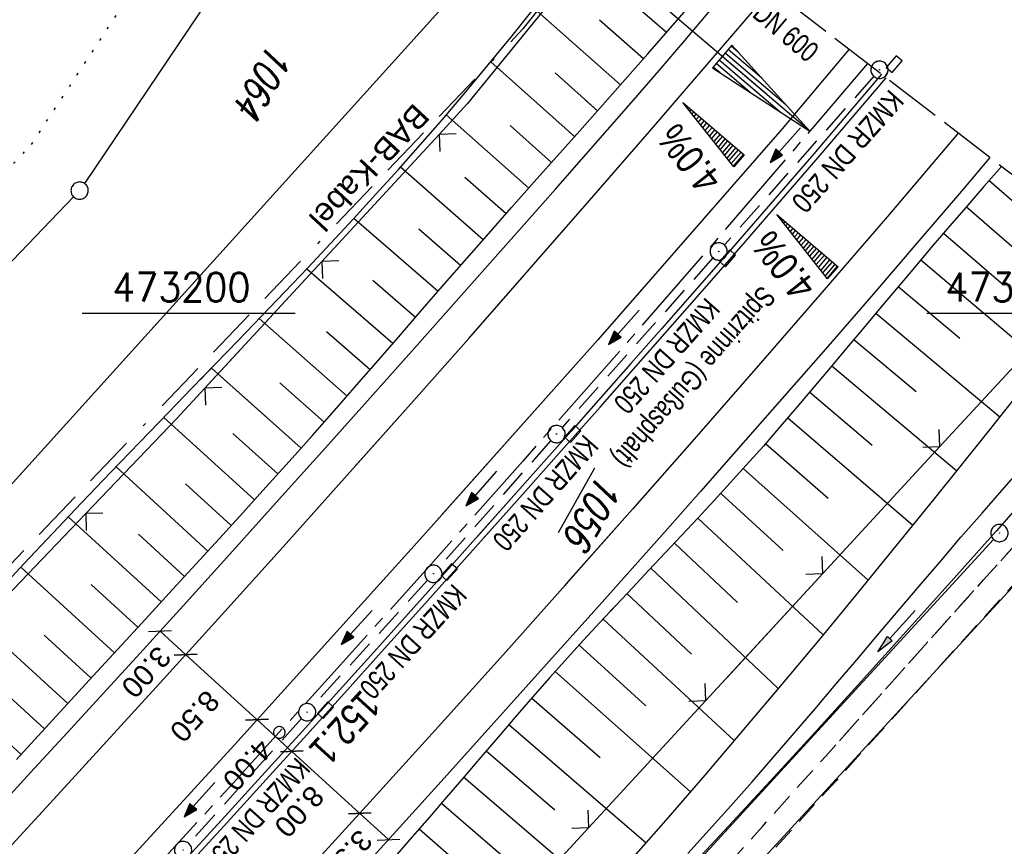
# Model space of a CAD drawing. Extents: x 510908 to 511586, y 472554 to 473315.
# Tile 32 of 34: x 511407 to 511492, y 473154 to 473226. Entities that reach past the tile are written whole.
import ezdxf
from ezdxf.enums import TextEntityAlignment as Align

# ---------------------------------------------------------------- set-up
doc = ezdxf.new("R2010")
doc.units = 0
doc.header["$LTSCALE"] = 10
doc.header["$MEASUREMENT"] = 0
for name, pattern in [('ACAD_ISO16W100', [73, 15, -6.5, 15, -6.5, 15, -7, 1, -7]), ('ACHSE', [5.5, 4, -0.5, 0.5, -0.5]), ('AUSGEZOGEN', [0]), ('LT00', [0]), ('LT11', [0.3, 0.2, -0.1]), ('LT14', [0.6, 0.5, -0.1]), ('PUNKTX2_STR', [0.6, 0.1, -0.5]), ('STRICHLINIE2', [0.375, 0.25, -0.125])]:
    doc.linetypes.add(name, pattern=pattern)
doc.layers.get('0').update_dxf_attribs({"linetype": 'LT00'})
for name, color, linetype in [('--WASSER_GRENZE', 180, 'PUNKTX2_STR'), ('-AX-020', 250, 'ACHSE'), ('-EL-020', 250, 'LT00'), ('-Halt-Pfeil', 4, 'LT00'), ('-Haltung', 182, 'STRICHLINIE2'), ('-Haltungsbeschriftung', 182, 'LT00'), ('-QUE-20O', 11, 'LT00'), ('-QUE-20W', 11, 'LT00'), ('-ST-20-1', 250, 'LT00'), ('BAB-KABEL', 220, 'ACAD_ISO16W100'), ('BAB-KABEL_TEXT', 221, 'Continuous'), ('BEMAßUNG', 255, 'Continuous'), ('DFK_AB_FLNR', 7, 'Continuous'), ('DFK_AB_L', 21, 'LT00'), ('DFK_AB_P', 7, 'LT00'), ('DFK_FLUR_NR', 250, 'LT00'), ('DFK_GZPKT', 250, 'LT00'), ('DFK_KATASTER', 250, 'LT00'), ('PFEIL', 140, 'AUSGEZOGEN'), ('RINNE_TEXT', 11, 'Continuous'), ('V92_AFBR_BAB', 250, 'LT00'), ('V92_BOESCH', 250, 'LT00'), ('V92_BOSCHUNG', 250, 'LT00'), ('V92_FELDWEG', 250, 'LT11'), ('V92_GRABEN', 250, 'LT00'), ('V92_KA_PRUF', 182, 'LT00'), ('V92_LD_MARK', 250, 'LT00'), ('V92_RASTER', 250, 'LT00'), ('V92_RINNE', 182, 'LT00'), ('V92_SINKK', 182, 'LT00'), ('V92_ZAUN', 40, 'LT00'), ('V93_AFBR_BAB', 250, 'LT00'), ('V93_BOESCH', 250, 'LT00'), ('V93_BOSCHUNG', 250, 'LT00'), ('V93_FELDWEG', 250, 'LT11'), ('V93_GRABEN', 250, 'LT00'), ('V93_KA_PRUF', 182, 'LT00'), ('V93_LD_MARK', 250, 'LT00'), ('V93_RASTER', 250, 'LT00'), ('V93_RINNE', 182, 'LT00'), ('V93_SINKK', 182, 'LT00'), ('V93_ZAUN', 40, 'LT00')]:
    doc.layers.add(name, color=color, linetype=linetype)
doc.layers.add('-BLATT_93-RAND', color=7, linetype='LT14', plot=False)
doc.styles.add('Arial', font='ARIAL.TTF')
doc.styles.add('Beschrift', font='ARIAL.TTF')
doc.styles.add('Haltungsbeschriftung', font='ARIAL.TTF', dxfattribs={"width": 0.75})
doc.styles.get("Standard").update_dxf_attribs({"font": 'romans.shx'})

# ---------------------------------------------------------------- blocks, each defined once
blk = doc.blocks.new('SYMB7010')
at = {"color": 0, "linetype": 'ByBlock'}
for points in [[(-0.031408, 0.499213), (-0.093728, 0.49134), (-0.15457, 0.475719), (-0.212975, 0.452595), (-0.268021, 0.422333), (-0.31884, 0.385411), (-0.36463, 0.342411), (-0.40467, 0.29401), (-0.438329, 0.240973), (-0.465074, 0.184136), (-0.484486, 0.124395), (-0.496256, 0.062692), (-0.5002, 0)], [(-0.5002, 0), (-0.496256, -0.062692), (-0.484486, -0.124395), (-0.465075, -0.184136), (-0.438329, -0.240973), (-0.404671, -0.29401), (-0.36463, -0.342411), (-0.31884, -0.385411), (-0.268021, -0.422333), (-0.212975, -0.452595), (-0.154571, -0.475719), (-0.093728, -0.49134), (-0.031408, -0.499213), (0.031408, -0.499213)], [(0.5002, 0), (0.496256, 0.062692), (0.484485, 0.124395), (0.465074, 0.184136), (0.438329, 0.240973), (0.40467, 0.29401), (0.36463, 0.342411), (0.31884, 0.385411), (0.268021, 0.422333), (0.212975, 0.452595), (0.15457, 0.475719), (0.093728, 0.49134), (0.031408, 0.499213), (-0.031408, 0.499213)], [(0.031408, -0.499213), (0.093728, -0.491341), (0.15457, -0.475719), (0.212975, -0.452595), (0.268021, -0.422333), (0.31884, -0.385411), (0.36463, -0.342411), (0.404671, -0.294011), (0.438329, -0.240974), (0.465075, -0.184136), (0.484486, -0.124395), (0.496256, -0.062692), (0.500201, 0)]]:
    blk.add_lwpolyline(points, dxfattribs=at)
blk = doc.blocks.new('SYMB0003')
at = {"color": 0, "linetype": 'ByBlock'}
for p, q in [((-0.015712, 0), (0.010166, 0.012015)), ((0, -0.021257), (-0.015712, 0)), ((0.010166, 0.012015), (0, -0.021257))]:
    blk.add_line(p, q, dxfattribs=at)
for points in [[(-0.031395, 0.499013), (-0.093691, 0.491144), (-0.154509, 0.475528), (-0.21289, 0.452414), (-0.267913, 0.422164), (-0.318712, 0.385257), (-0.364484, 0.342274), (-0.404509, 0.293893), (-0.438154, 0.240877), (-0.464888, 0.184062), (-0.484292, 0.124345), (-0.496058, 0.062667), (-0.5, 0)], [(-0.5, 0), (-0.496058, -0.062667), (-0.484292, -0.124345), (-0.464888, -0.184062), (-0.438154, -0.240877), (-0.404509, -0.293893), (-0.364485, -0.342274), (-0.318712, -0.385257), (-0.267914, -0.422164), (-0.21289, -0.452414), (-0.154509, -0.475529), (-0.093691, -0.491144), (-0.031395, -0.499014), (0.031395, -0.499014)], [(0.5, 0), (0.496057, 0.062667), (0.484292, 0.124345), (0.464888, 0.184062), (0.438153, 0.240877), (0.404509, 0.293893), (0.364484, 0.342274), (0.318712, 0.385257), (0.267913, 0.422164), (0.21289, 0.452414), (0.154509, 0.475528), (0.093691, 0.491144), (0.031395, 0.499013), (-0.031395, 0.499013)], [(0.031395, -0.499014), (0.093691, -0.491144), (0.154509, -0.475529), (0.21289, -0.452414), (0.267914, -0.422164), (0.318712, -0.385257), (0.364485, -0.342274), (0.404509, -0.293893), (0.438154, -0.240877), (0.464889, -0.184062), (0.484292, -0.124345), (0.496058, -0.062667), (0.5, 0)]]:
    blk.add_lwpolyline(points, dxfattribs=at)
blk = doc.blocks.new('SYMB0018')
at = {"color": 0, "linetype": 'ByBlock'}
for p, q in [((1, 0.13), (0, 0)), ((0.923077, 0.12), (1, 0.12)), ((0.000669, 0), (1, 0)), ((0.307692, 0.04), (1, 0.04)), ((0.615385, 0.08), (1, 0.08)), ((0.307692, -0.04), (1, -0.04)), ((0.615385, -0.08), (1, -0.08)), ((0.923077, -0.12), (1, -0.12))]:
    blk.add_line(p, q, dxfattribs=at)
blk.add_lwpolyline([(0, 0), (1, -0.13), (1, 0.13)], dxfattribs=at)
blk = doc.blocks.new('SYMB0002')
at = {"color": 0, "linetype": 'ByBlock'}
for points in [[(-0.031395, 0.499013), (-0.093691, 0.491144), (-0.154509, 0.475528), (-0.21289, 0.452414), (-0.267913, 0.422164), (-0.318712, 0.385257), (-0.364484, 0.342274), (-0.404509, 0.293893), (-0.438154, 0.240877), (-0.464888, 0.184062), (-0.484292, 0.124345), (-0.496058, 0.062667), (-0.5, 0)], [(-0.5, 0), (-0.496058, -0.062667), (-0.484292, -0.124345), (-0.464888, -0.184062), (-0.438154, -0.240877), (-0.404509, -0.293893), (-0.364485, -0.342274), (-0.318712, -0.385257), (-0.267914, -0.422164), (-0.21289, -0.452414), (-0.154509, -0.475529), (-0.093691, -0.491144), (-0.031395, -0.499014), (0.031395, -0.499014)], [(0.5, 0), (0.496057, 0.062667), (0.484292, 0.124345), (0.464888, 0.184062), (0.438153, 0.240877), (0.404509, 0.293893), (0.364484, 0.342274), (0.318712, 0.385257), (0.267913, 0.422164), (0.21289, 0.452414), (0.154509, 0.475528), (0.093691, 0.491144), (0.031395, 0.499013), (-0.031395, 0.499013)], [(0.031395, -0.499014), (0.093691, -0.491144), (0.154509, -0.475529), (0.21289, -0.452414), (0.267914, -0.422164), (0.318712, -0.385257), (0.364485, -0.342274), (0.404509, -0.293893), (0.438154, -0.240877), (0.464889, -0.184062), (0.484292, -0.124345), (0.496058, -0.062667), (0.5, 0)]]:
    blk.add_lwpolyline(points, dxfattribs=at)
blk = doc.blocks.new('SYMB0652')
at = {"color": 0, "linetype": 'ByBlock'}
blk.add_lwpolyline([(-0.15, -0.075), (0.15, -0.075), (0.15, 0.075), (-0.15, 0.075), (-0.15, -0.075)], dxfattribs=at)
blk = doc.blocks.new('SYMB0024')
at = {"color": 0, "linetype": 'ByBlock'}
for p, q in [((-0.5, 0.5), (0, 0)), ((0, 0), (0.5, 0.5))]:
    blk.add_line(p, q, dxfattribs=at)
blk = doc.blocks.new('Pfreil3')
at = {"layer": 'PFEIL'}
blk.add_hatch(color=256, dxfattribs=at).paths.add_polyline_path([(-1.549, 0.273), (-1.549, -0.273), (0, 0)])
for p, q in [((-1.549, 0), (-4.831, 0)), ((-1.549, -0.273), (-1.549, 0.273)), ((-1.549, 0.273), (0, 0)), ((0, 0), (-1.549, -0.273))]:
    blk.add_line(p, q, dxfattribs=at)
blk = doc.blocks.new('_Oblique')
at = {"color": 0, "linetype": 'ByBlock', "lineweight": -2}
blk.add_line((-0.5, -0.5), (0.5, 0.5), dxfattribs=at)
blk = doc.blocks.new('SYMB0070')
at = {"color": 0, "linetype": 'ByBlock'}
for p, q in [((-0.5, 0), (0.2, 0)), ((0.5, 0), (0.2, 0.1)), ((0.2, 0.1), (0.2, 0)), ((0.468, 0), (0.21, 0.086)), ((0.21, 0.086), (0.21, -0.086)), ((0.21, -0.086), (0.468, 0)), ((0.22, -0.072), (0.437, 0)), ((0.23, -0.058), (0.405, 0)), ((0.24, -0.045), (0.374, 0)), ((0.342, 0), (0.25, 0.031)), ((0.25, 0.031), (0.25, -0.031)), ((0.25, -0.031), (0.342, 0)), ((0.26, -0.017), (0.31, 0)), ((0.27, -0.003), (0.279, 0))]:
    blk.add_line(p, q, dxfattribs=at)
for points in [[(0.2, 0), (0.2, -0.1), (0.5, 0)], [(0.437, 0), (0.22, 0.072), (0.22, -0.072)], [(0.405, 0), (0.23, 0.058), (0.23, -0.058)], [(0.374, 0), (0.24, 0.045), (0.24, -0.045)], [(0.31, 0), (0.26, 0.017), (0.26, -0.017)], [(0.279, 0), (0.27, 0.003), (0.27, -0.003)]]:
    blk.add_lwpolyline(points, dxfattribs=at)

msp = doc.modelspace()

# ---------------------------------------------------------------- linework, layer by layer
at = {"layer": '--WASSER_GRENZE', "ltscale": 0.2}
for p, q in [((511407.94, 473214.67), (511431.52, 473250.58)), ((511354.591, 473157.937), (511407.94, 473214.67))]:
    msp.add_line(p, q, dxfattribs=at)
at = {"layer": '-AX-020', "ltscale": 0.2, "flags": 128}
msp.add_lwpolyline([(511480.547, 473221.704), (511477.572, 473218.186), (511475.548, 473215.811), (511467.291, 473206.202), (511458.976, 473196.642), (511450.605, 473187.132), (511442.182, 473177.667), (511433.709, 473168.249), (511425.188, 473158.872), (511416.622, 473149.537), (511408.014, 473140.241), (511399.365, 473130.982), (511390.679, 473121.758), (511381.958, 473112.568), (511373.205, 473103.409), (511364.421, 473094.278), (511355.61, 473085.175), (511346.772, 473076.096), (511337.912, 473067.039), (511329.031, 473058.003), (511320.132, 473048.986), (511311.216, 473039.984), (511302.286, 473030.997), (511293.345, 473022.02), (511284.394, 473013.053), (511275.436, 473004.094), (511266.473, 472995.139), (511255.909, 472984.591), (511236.789, 472965.502), (511230.177, 472958.9), (511223.567, 472952.294), (511216.964, 472945.683), (511210.368, 472939.063), (511203.785, 472932.433), (511197.215, 472925.788), (511190.663, 472919.125), (511184.131, 472912.443), (511177.622, 472905.739), (511171.139, 472899.01), (511164.685, 472892.252), (511158.263, 472885.464), (511151.877, 472878.643), (511145.529, 472871.786), (511139.222, 472864.891), (511132.96, 472857.955), (511126.746, 472850.976), (511120.583, 472843.952), (511114.476, 472836.881), (511109.32, 472830.82), (511103.322, 472823.655), (511097.386, 472816.438), (511091.511, 472809.171), (511085.699, 472801.854), (511079.95, 472794.488), (511074.265, 472787.072), (511068.642, 472779.609), (511063.084, 472772.097), (511057.591, 472764.538), (511052.162, 472756.933), (511046.799, 472749.281), (511041.501, 472741.584), (511036.27, 472733.841), (511031.105, 472726.054), (511026.007, 472718.223), (511020.976, 472710.349), (511016.012, 472702.431), (511011.117, 472694.472), (511006.29, 472686.471), (511001.532, 472678.429), (510996.842, 472670.347), (510992.818, 472663.272)], dxfattribs=at)
at = {"layer": '-BLATT_93-RAND'}
msp.add_lwpolyline([(511358.827, 473315.335), (510907.64, 472728.794), (511135.123, 472553.807), (511586.31, 473140.348), (511358.827, 473315.335)], dxfattribs=at)
at = {"layer": '-EL-020'}
msp.add_line((511471.745, 473219.058), (511414.708, 473267.758), dxfattribs=at)
at = {"layer": '-Haltung'}
for p, q in [((511481.102, 473220.59), (511468.125, 473205.926)), ((511481.102, 473220.59), (511468.125, 473205.926)), ((511467.13, 473204.803), (511454.042, 473190.052)), ((511467.13, 473204.803), (511454.042, 473190.052)), ((511453.048, 473188.928), (511443.347, 473177.909)), ((511453.048, 473188.928), (511446.04, 473180.968)), ((511442.346, 473176.792), (511432.39, 473165.876)), ((511431.383, 473164.765), (511421.611, 473153.905))]:
    msp.add_line(p, q, dxfattribs=at)
at = {"layer": '-QUE-20O'}
for p, q in [((511472.712, 473208.553), (511472.707, 473208.547)), ((511472.896, 473208.306), (511472.94, 473208.358)), ((511473.169, 473208.163), (511473.085, 473208.066)), ((511473.275, 473207.826), (511473.397, 473207.969)), ((511473.625, 473207.774), (511473.464, 473207.585)), ((511473.653, 473207.345), (511473.853, 473207.579)), ((511474.081, 473207.384), (511473.842, 473207.104)), ((511474.031, 473206.864), (511474.309, 473207.189)), ((511474.537, 473206.995), (511474.221, 473206.623)), ((511474.41, 473206.383), (511474.766, 473206.8)), ((511474.994, 473206.605), (511474.599, 473206.143)), ((511474.788, 473205.902), (511475.222, 473206.41)), ((511475.45, 473206.215), (511474.977, 473205.662)), ((511475.166, 473205.421), (511475.678, 473206.021)), ((511475.906, 473205.826), (511475.356, 473205.181)), ((511475.545, 473204.94), (511476.134, 473205.631)), ((511476.363, 473205.436), (511475.734, 473204.7)), ((511475.923, 473204.46), (511476.591, 473205.241)), ((511476.819, 473205.047), (511476.112, 473204.219)), ((511476.302, 473203.979), (511477.047, 473204.852)), ((511477.275, 473204.657), (511476.491, 473203.738)), ((511476.68, 473203.498), (511477.503, 473204.462)), ((511477.731, 473204.267), (511476.869, 473203.257)), ((511477.058, 473203.017), (511477.96, 473204.073))]:
    msp.add_line(p, q, dxfattribs=at)
msp.add_lwpolyline([(511477.096, 473202.969), (511472.682, 473208.579), (511478.006, 473204.033), (511477.096, 473202.969)], dxfattribs=at)
at = {"layer": '-QUE-20W'}
for p, q in [((511464.555, 473218.289), (511464.55, 473218.283)), ((511464.739, 473218.043), (511464.783, 473218.094)), ((511465.011, 473217.9), (511464.928, 473217.802)), ((511465.117, 473217.562), (511465.239, 473217.705)), ((511465.467, 473217.51), (511465.306, 473217.321)), ((511465.495, 473217.081), (511465.695, 473217.315)), ((511465.924, 473217.121), (511465.685, 473216.841)), ((511465.874, 473216.6), (511466.152, 473216.926)), ((511466.38, 473216.731), (511466.063, 473216.36)), ((511466.252, 473216.119), (511466.608, 473216.536)), ((511466.836, 473216.341), (511466.441, 473215.879)), ((511466.631, 473215.638), (511467.064, 473216.147)), ((511467.293, 473215.952), (511466.82, 473215.398)), ((511467.009, 473215.158), (511467.521, 473215.757)), ((511467.749, 473215.562), (511467.198, 473214.917)), ((511467.387, 473214.677), (511467.977, 473215.367)), ((511468.205, 473215.173), (511467.576, 473214.436)), ((511467.766, 473214.196), (511468.433, 473214.978)), ((511468.661, 473214.783), (511467.955, 473213.955)), ((511468.144, 473213.715), (511468.889, 473214.588)), ((511469.118, 473214.393), (511468.333, 473213.475)), ((511468.522, 473213.234), (511469.346, 473214.199)), ((511469.574, 473214.004), (511468.712, 473212.994)), ((511468.901, 473212.753), (511469.802, 473213.809))]:
    msp.add_line(p, q, dxfattribs=at)
msp.add_lwpolyline([(511468.939, 473212.705), (511464.524, 473218.315), (511469.848, 473213.77), (511468.939, 473212.705)], dxfattribs=at)
at = {"layer": 'BAB-KABEL', "ltscale": 0.03, "flags": 128}
msp.add_lwpolyline([(511460.403, 473237.199), (511450.631, 473224.7), (511393.065, 473164.53), (511363.017, 473132.866), (511308.517, 473076.446), (511275.572, 473040.359), (511243.006, 473009.331), (511235.22, 472986.054), (511231.03, 472981.056), (511075.99, 472813.106), (511070.243, 472807.304), (511057.801, 472797.513), (511038.028, 472769.96), (511010.695, 472730.526), (510983.876, 472687.185), (510977.212, 472675.277)], dxfattribs=at)
at = {"layer": 'BEMAßUNG'}
for p, q in [((511421.33, 473170.333), (511419.106, 473172.362)), ((511427.526, 473164.68), (511421.33, 473170.333)), ((511430.552, 473161.919), (511427.526, 473164.68)), ((511436.457, 473156.532), (511430.552, 473161.919)), ((511438.95, 473154.257), (511436.457, 473156.532))]:
    msp.add_line(p, q, dxfattribs=at)
at = {"layer": 'DFK_AB_L'}
for p, q in [((511365.243, 473139.787), (511454.217, 473238.293)), ((511435.598, 473119.432), (511491.513, 473180.337))]:
    msp.add_line(p, q, dxfattribs=at)
at = {"layer": 'DFK_KATASTER'}
for p, q in [((511437.501, 473248.338), (511412.539, 473211.272)), ((511411.6, 473210.11), (511358.23, 473154.64)), ((511445.377, 473124.113), (511494.543, 473177.737))]:
    msp.add_line(p, q, dxfattribs=at)
at = {"layer": 'V92_AFBR_BAB'}
for points in [[(511433.336, 473188.145), (511433.48, 473188.305), (511437.347, 473192.634), (511441.208, 473196.968), (511445.064, 473201.307), (511448.916, 473205.65), (511451.187, 473208.214), (511453.454, 473210.781), (511455.718, 473213.351), (511457.975, 473215.927), (511460.225, 473218.51), (511462.465, 473221.1), (511464.694, 473223.7), (511466.898, 473226.294), (511469.091, 473228.898), (511469.914, 473229.883)], [(511478.952, 473222.931), (511473.15, 473216.01), (511457.141, 473197.691), (511443.509, 473182.398)], [(511491.189, 473213.518), (511488.892, 473210.809), (511485.03, 473206.288), (511481.078, 473201.694), (511477.11, 473197.114), (511473.128, 473192.547), (511469.13, 473187.993), (511466.053, 473184.507), (511462.969, 473181.028), (511459.879, 473177.554), (511457.267, 473174.626)]]:
    msp.add_lwpolyline(points, dxfattribs=at)
at = {"layer": 'V92_BOESCH'}
for points in [[(511422.591, 473194.215), (511423.896, 473195.565), (511425.913, 473197.655), (511427.926, 473199.748), (511429.934, 473201.847), (511431.933, 473203.953), (511433.922, 473206.068), (511435.898, 473208.194), (511437.86, 473210.333), (511439.805, 473212.486), (511441.732, 473214.656), (511443.637, 473216.843), (511445.519, 473219.051), (511446.92, 473220.728), (511448.309, 473222.415), (511449.689, 473224.111), (511451.061, 473225.813), (511452.427, 473227.52), (511453.79, 473229.229), (511455.153, 473230.94), (511456.517, 473232.649), (511457.885, 473234.355), (511459.989, 473236.958), (511460.269, 473237.302)], [(511431.943, 473188.932), (511432.314, 473189.348), (511434.246, 473191.535), (511436.169, 473193.729), (511438.087, 473195.929), (511440.001, 473198.131), (511441.913, 473200.335), (511443.827, 473202.539), (511445.743, 473204.739), (511447.665, 473206.935), (511449.633, 473209.17), (511451.607, 473211.399), (511453.585, 473213.626), (511455.563, 473215.851), (511457.54, 473218.078), (511459.513, 473220.308), (511461.481, 473222.544), (511463.44, 473224.786), (511466.024, 473227.776), (511468.592, 473230.78), (511468.653, 473230.853)], [(511492.201, 473212.739), (511490.673, 473210.993), (511489.084, 473209.171), (511487.501, 473207.344), (511485.926, 473205.509), (511484.481, 473203.806), (511483.042, 473202.097), (511481.609, 473200.384), (511480.178, 473198.669), (511478.747, 473196.955), (511477.313, 473195.242), (511475.875, 473193.533), (511474.43, 473191.831), (511472.976, 473190.138), (511471.51, 473188.455), (511470.029, 473186.784), (511468.638, 473185.243), (511467.236, 473183.713), (511465.825, 473182.192), (511464.406, 473180.676), (511462.983, 473179.164), (511461.559, 473177.653), (511460.135, 473176.142), (511458.714, 473174.628), (511458.214, 473174.091)], [(511502.791, 473204.593), (511500.329, 473201.467), (511498.005, 473198.52), (511495.678, 473195.576), (511493.348, 473192.634), (511491.012, 473189.696), (511488.67, 473186.763), (511486.32, 473183.836), (511483.054, 473179.799), (511479.77, 473175.776), (511476.465, 473171.77), (511473.14, 473167.781), (511471.928, 473166.344)]]:
    msp.add_lwpolyline(points, dxfattribs=at)
at = {"layer": 'V92_BOSCHUNG'}
for p, q in [((511463.085, 473224.379), (511455.324, 473231.154)), ((511459.102, 473219.842), (511451.602, 473226.488)), ((511461.093, 473222.102), (511457.281, 473225.464)), ((511451.863, 473218.238), (511447.83, 473221.83)), ((511457.104, 473217.587), (511456.123, 473218.461)), ((511451.136, 473210.867), (511443.963, 473217.223)), ((511453.119, 473213.102), (511449.516, 473216.311)), ((511455.112, 473215.344), (511454.613, 473215.788)), ((511447.184, 473206.386), (511439.99, 473212.693)), ((511449.157, 473208.629), (511445.572, 473211.789)), ((511491.133, 473211.519), (511496.203, 473207.092)), ((511489.143, 473209.239), (511499.43, 473200.327)), ((511443.257, 473201.883), (511435.936, 473208.235)), ((511445.217, 473204.136), (511441.595, 473207.296)), ((511487.154, 473206.941), (511492.374, 473202.471)), ((511485.179, 473204.631), (511495.758, 473195.677)), ((511439.324, 473197.351), (511431.834, 473203.849)), ((511441.298, 473199.627), (511437.591, 473202.827)), ((511483.227, 473202.318), (511488.569, 473197.831)), ((511435.356, 473192.8), (511427.716, 473199.529)), ((511481.294, 473200.007), (511492.053, 473191.004)), ((511437.347, 473195.078), (511433.561, 473198.38)), ((511479.372, 473197.703), (511484.778, 473193.18)), ((511428.359, 473190.957), (511423.575, 473195.232)), ((511477.456, 473195.412), (511488.302, 473186.303)), ((511433.367, 473190.538), (511429.505, 473193.956)), ((511475.54, 473193.137), (511480.973, 473188.54)), ((511473.628, 473190.895), (511484.488, 473181.567)), ((511471.705, 473188.678), (511477.13, 473183.932)), ((511469.767, 473186.493), (511480.606, 473176.797)), ((511467.804, 473184.33), (511473.227, 473179.372)), ((511465.811, 473182.177), (511476.694, 473172.046)), ((511463.787, 473180.017), (511469.267, 473174.86)), ((511461.738, 473177.844), (511472.81, 473167.388)), ((511459.663, 473175.64), (511465.277, 473170.375))]:
    msp.add_line(p, q, dxfattribs=at)
at = {"layer": 'V92_FELDWEG', "flags": 128}
for points in [[(511478.118, 473162.847), (511479.665, 473164.575), (511482.403, 473167.636), (511485.143, 473170.697), (511487.886, 473173.758), (511490.634, 473176.817), (511493.389, 473179.875), (511495.281, 473181.969), (511497.174, 473184.063), (511499.067, 473186.158), (511500.957, 473188.256), (511502.842, 473190.358), (511504.719, 473192.466), (511506.587, 473194.581), (511508.442, 473196.704), (511510.28, 473198.833)], [(511512.016, 473197.497), (511511.132, 473196.464), (511509.168, 473194.195), (511507.189, 473191.936), (511505.199, 473189.685), (511503.199, 473187.442), (511501.192, 473185.204), (511499.18, 473182.97), (511497.166, 473180.741), (511495.15, 473178.513), (511491.679, 473174.677), (511488.212, 473170.844), (511484.748, 473167.014), (511481.285, 473163.186), (511480.012, 473161.778)]]:
    msp.add_lwpolyline(points, dxfattribs=at)
at = {"layer": 'V92_GRABEN'}
for points in [[(511475.091, 473164.558), (511476.004, 473165.624), (511477.815, 473167.75), (511479.622, 473169.88), (511481.428, 473172.012), (511483.234, 473174.144), (511485.042, 473176.273), (511486.856, 473178.399), (511488.676, 473180.52), (511490.505, 473182.633), (511492.416, 473184.819), (511494.337, 473186.997), (511496.266, 473189.168), (511498.199, 473191.335), (511500.135, 473193.499), (511502.072, 473195.663), (511504.007, 473197.828), (511505.937, 473199.996), (511507.084, 473201.291)], [(511508.46, 473200.232), (511506.573, 473198.028), (511503.627, 473194.615), (511500.668, 473191.214), (511497.697, 473187.823), (511494.716, 473184.44), (511491.726, 473181.066), (511487.831, 473176.693), (511483.921, 473172.333), (511479.997, 473167.987), (511476.272, 473163.89)]]:
    msp.add_lwpolyline(points, dxfattribs=at)
at = {"layer": 'V92_LD_MARK'}
for points in [[(511436.007, 473186.636), (511440.653, 473191.852), (511445.926, 473197.81), (511451.181, 473203.785), (511456.415, 473209.778), (511461.627, 473215.789), (511466.818, 473221.819), (511471.985, 473227.869), (511472.201, 473228.124)], [(511488.425, 473215.644), (511482.281, 473208.414), (511476.783, 473202.017), (511471.259, 473195.642), (511465.711, 473189.289), (511460.138, 473182.957), (511454.541, 473176.646), (511454.256, 473176.327)]]:
    msp.add_lwpolyline(points, dxfattribs=at)
at = {"layer": 'V92_RASTER'}
msp.add_line((511412.35, 473200), (511430.85, 473200), dxfattribs=at)
at = {"layer": 'V92_RINNE'}
for points in [[(511481.777, 473220.758), (511478.997, 473217.482), (511475.895, 473213.854), (511473.264, 473210.799), (511470.624, 473207.752), (511467.977, 473204.711), (511465.322, 473201.677), (511462.662, 473198.647), (511459.998, 473195.621), (511454.807, 473189.746), (511449.602, 473183.881), (511446.682, 473180.606)], [(511447.122, 473180.357), (511447.954, 473181.289), (511451.082, 473184.799), (511454.207, 473188.313), (511457.326, 473191.831), (511460.44, 473195.355), (511463.625, 473198.973), (511466.802, 473202.599), (511469.97, 473206.232), (511473.126, 473209.875), (511476.271, 473213.529), (511480.143, 473218.064), (511482.168, 473220.457)]]:
    msp.add_lwpolyline(points, dxfattribs=at)
at = {"layer": 'V92_ZAUN'}
for p, q in [((511443.338, 473215.523), (511433.164, 473204.501)), ((511433.164, 473204.501), (511423.3, 473193.814)), ((511486.853, 473188.414), (511497.016, 473199.446)), ((511476.691, 473177.381), (511486.853, 473188.414)), ((511468.374, 473168.352), (511476.691, 473177.381))]:
    msp.add_line(p, q, dxfattribs=at)
msp.add_lwpolyline([(511452.978, 473227.008), (511445.824, 473218.216), (511443.338, 473215.523)], dxfattribs=at)
at = {"layer": 'V93_AFBR_BAB'}
for points in [[(511404.691, 473156.629), (511407.865, 473160.072), (511411.035, 473163.52), (511414.199, 473166.974), (511417.356, 473170.433), (511421.402, 473174.887), (511425.438, 473179.351), (511429.463, 473183.824), (511433.48, 473188.305), (511437.347, 473192.634), (511441.208, 473196.968), (511445.064, 473201.307), (511448.916, 473205.65), (511451.187, 473208.214), (511453.454, 473210.781), (511455.718, 473213.351), (511457.975, 473215.927), (511460.225, 473218.51), (511462.465, 473221.1), (511464.694, 473223.7), (511466.898, 473226.294)], [(511478.952, 473222.931), (511473.15, 473216.01), (511457.141, 473197.691), (511441.699, 473180.367), (511425.589, 473162.53), (511409.638, 473145.109), (511393.321, 473127.62), (511376.494, 473109.827), (511359.822, 473092.378)], [(511491.189, 473213.518), (511488.892, 473210.809), (511485.03, 473206.288), (511481.078, 473201.694), (511477.11, 473197.114), (511473.128, 473192.547), (511469.13, 473187.993), (511466.053, 473184.507), (511462.969, 473181.028), (511459.879, 473177.554), (511456.784, 473174.085), (511453.685, 473170.619), (511450.388, 473166.938), (511447.086, 473163.261), (511443.778, 473159.589), (511440.464, 473155.923), (511437.142, 473152.264)]]:
    msp.add_lwpolyline(points, dxfattribs=at)
at = {"layer": 'V93_BOESCH'}
for points in [[(511406.624, 473161.21), (511409.787, 473164.662), (511412.953, 473168.111), (511416.122, 473171.557), (511418.159, 473173.77), (511420.194, 473175.983), (511422.228, 473178.198), (511424.259, 473180.416), (511426.284, 473182.639), (511428.303, 473184.868), (511430.313, 473187.104), (511432.314, 473189.348), (511434.246, 473191.535), (511436.169, 473193.729), (511438.087, 473195.929), (511440.001, 473198.131), (511441.913, 473200.335), (511443.827, 473202.539), (511445.743, 473204.739), (511447.665, 473206.935), (511449.633, 473209.17), (511451.607, 473211.399), (511453.585, 473213.626), (511455.563, 473215.851), (511457.54, 473218.078), (511459.513, 473220.308), (511461.481, 473222.544), (511463.44, 473224.786), (511466.024, 473227.776)], [(511404.792, 473175.566), (511407.282, 473178.222), (511409.782, 473180.869), (511412.291, 473183.508), (511414.807, 473186.14), (511417.331, 473188.766), (511419.859, 473191.389), (511421.877, 473193.477), (511423.896, 473195.565), (511425.913, 473197.655), (511427.926, 473199.748), (511429.934, 473201.847), (511431.933, 473203.953), (511433.922, 473206.068), (511435.898, 473208.194), (511437.86, 473210.333), (511439.805, 473212.486), (511441.732, 473214.656), (511443.637, 473216.843), (511445.519, 473219.051), (511446.92, 473220.728), (511448.309, 473222.415), (511449.689, 473224.111), (511451.061, 473225.813)], [(511492.201, 473212.739), (511490.673, 473210.993), (511489.084, 473209.171), (511487.501, 473207.344), (511485.926, 473205.509), (511484.481, 473203.806), (511483.042, 473202.097), (511481.609, 473200.384), (511480.178, 473198.669), (511478.747, 473196.955), (511477.313, 473195.242), (511475.875, 473193.533), (511474.43, 473191.831), (511472.976, 473190.138), (511471.51, 473188.455), (511470.029, 473186.784), (511468.639, 473185.244), (511467.236, 473183.714), (511465.825, 473182.192), (511464.406, 473180.676), (511462.983, 473179.164), (511461.559, 473177.653), (511460.135, 473176.142), (511458.714, 473174.628), (511457.299, 473173.109), (511455.892, 473171.582), (511454.496, 473170.046), (511452.972, 473168.34), (511451.46, 473166.622), (511449.959, 473164.895), (511448.466, 473163.161), (511446.977, 473161.423), (511445.489, 473159.684), (511444.001, 473157.946), (511442.508, 473156.212), (511441.008, 473154.484), (511439.498, 473152.765)], [(511493.348, 473192.634), (511491.012, 473189.696), (511488.67, 473186.763), (511486.32, 473183.836), (511483.054, 473179.799), (511479.77, 473175.776), (511476.465, 473171.77), (511473.14, 473167.781), (511469.792, 473163.81), (511466.421, 473159.859), (511463.026, 473155.929), (511459.605, 473152.021), (511456.157, 473148.137), (511452.681, 473144.277), (511449.177, 473140.443), (511445.643, 473136.636), (511442.077, 473132.857), (511438.479, 473129.108), (511434.847, 473125.39), (511431.181, 473121.703), (511427.48, 473118.05), (511423.741, 473114.431)]]:
    msp.add_lwpolyline(points, dxfattribs=at)
at = {"layer": 'V93_BOSCHUNG'}
for p, q in [((511463.085, 473224.379), (511455.324, 473231.154)), ((511459.102, 473219.842), (511451.602, 473226.488)), ((511461.093, 473222.102), (511457.281, 473225.464)), ((511455.112, 473215.344), (511447.83, 473221.83)), ((511457.104, 473217.587), (511453.416, 473220.872)), ((511451.136, 473210.867), (511443.963, 473217.223)), ((511453.119, 473213.102), (511449.516, 473216.311)), ((511447.184, 473206.386), (511439.99, 473212.693)), ((511449.157, 473208.629), (511445.572, 473211.789)), ((511491.133, 473211.519), (511496.203, 473207.092)), ((511489.143, 473209.239), (511499.43, 473200.327)), ((511443.257, 473201.883), (511435.936, 473208.235)), ((511445.217, 473204.136), (511441.595, 473207.296)), ((511487.154, 473206.941), (511492.374, 473202.471)), ((511485.179, 473204.631), (511495.758, 473195.677)), ((511439.324, 473197.352), (511431.834, 473203.849)), ((511441.298, 473199.627), (511437.591, 473202.827)), ((511483.227, 473202.318), (511488.569, 473197.831)), ((511435.356, 473192.8), (511427.716, 473199.529)), ((511481.294, 473200.007), (511492.053, 473191.004)), ((511437.347, 473195.078), (511433.561, 473198.38)), ((511479.372, 473197.703), (511484.778, 473193.18)), ((511431.359, 473188.275), (511423.575, 473195.232)), ((511477.456, 473195.412), (511488.302, 473186.303)), ((511433.367, 473190.538), (511429.505, 473193.956)), ((511475.54, 473193.137), (511480.973, 473188.54)), ((511427.323, 473183.785), (511419.428, 473190.942)), ((511473.628, 473190.895), (511484.488, 473181.567)), ((511429.35, 473186.03), (511425.423, 473189.557)), ((511471.705, 473188.678), (511477.13, 473183.932)), ((511423.266, 473179.33), (511415.284, 473186.636)), ((511469.767, 473186.493), (511480.606, 473176.797)), ((511425.297, 473181.555), (511421.326, 473185.173)), ((511467.804, 473184.33), (511473.227, 473179.372)), ((511419.208, 473174.91), (511411.138, 473182.297)), ((511465.811, 473182.177), (511476.694, 473172.046)), ((511421.238, 473177.119), (511417.223, 473180.794)), ((511463.787, 473180.017), (511469.267, 473174.86)), ((511415.145, 473170.495), (511407.014, 473177.937)), ((511461.738, 473177.844), (511472.81, 473167.388)), ((511417.177, 473172.703), (511413.125, 473176.411)), ((511459.663, 473175.641), (511465.277, 473170.375)), ((511411.085, 473166.077), (511402.918, 473173.552)), ((511457.588, 473173.42), (511468.976, 473162.85)), ((511413.115, 473168.287), (511409.038, 473172.018)), ((511455.502, 473171.155), (511461.29, 473165.891)), ((511407.031, 473161.654), (511398.854, 473169.138)), ((511453.44, 473168.867), (511465.175, 473158.412)), ((511409.057, 473163.866), (511404.97, 473167.608)), ((511451.404, 473166.557), (511457.334, 473161.381)), ((511449.403, 473164.251), (511461.327, 473153.983)), ((511447.431, 473161.955), (511453.398, 473156.852)), ((511445.481, 473159.675), (511457.375, 473149.503)), ((511443.546, 473157.417), (511449.452, 473152.332)), ((511441.611, 473155.177), (511453.324, 473144.987))]:
    msp.add_line(p, q, dxfattribs=at)
at = {"layer": 'V93_FELDWEG', "flags": 128}
for points in [[(511264.307, 472971.807), (511265.388, 472971.846), (511266.717, 472971.906), (511268.044, 472971.982), (511269.367, 472972.08), (511270.686, 472972.206), (511272, 472972.365), (511273.307, 472972.563), (511274.609, 472972.806), (511275.902, 472973.098), (511277.288, 472973.474), (511278.66, 472973.913), (511280.012, 472974.415), (511281.341, 472974.977), (511282.641, 472975.599), (511283.907, 472976.279), (511285.136, 472977.017), (511286.323, 472977.81), (511287.459, 472978.653), (511288.551, 472979.546), (511289.606, 472980.484), (511290.625, 472981.463), (511291.614, 472982.476), (511292.577, 472983.521), (511293.517, 472984.593), (511294.439, 472985.686), (511295.346, 472986.797), (511296.242, 472987.92), (511297.133, 472989.051), (511298.02, 472990.185), (511298.91, 472991.318), (511299.805, 472992.445), (511300.71, 472993.561), (511301.629, 472994.662), (511302.787, 472995.996), (511303.969, 472997.304), (511305.172, 472998.588), (511306.394, 472999.851), (511307.63, 473001.099), (511308.879, 473002.332), (511310.137, 473003.556), (511311.401, 473004.774), (511312.669, 473005.988), (511315.15, 473008.364), (511317.633, 473010.739), (511320.12, 473013.112), (511322.61, 473015.482), (511325.106, 473017.847), (511327.607, 473020.207), (511330.116, 473022.559), (511332.634, 473024.901), (511335.16, 473027.234), (511338.573, 473030.35), (511342.003, 473033.447), (511345.45, 473036.524), (511348.913, 473039.583), (511352.391, 473042.625), (511355.883, 473045.652), (511359.387, 473048.665), (511362.904, 473051.664), (511366.432, 473054.652), (511368.204, 473056.146), (511369.977, 473057.641), (511371.747, 473059.137), (511373.513, 473060.639), (511375.272, 473062.148), (511377.022, 473063.667), (511378.76, 473065.198), (511380.484, 473066.745), (511382.192, 473068.308), (511383.923, 473069.932), (511385.632, 473071.578), (511387.318, 473073.248), (511388.978, 473074.945), (511390.609, 473076.671), (511392.211, 473078.426), (511393.78, 473080.212), (511395.316, 473082.032), (511396.814, 473083.888), (511398.275, 473085.78), (511398.988, 473086.736), (511399.696, 473087.696), (511400.405, 473088.654), (511401.119, 473089.605), (511401.845, 473090.544), (511402.586, 473091.464), (511403.349, 473092.361), (511404.139, 473093.228), (511404.961, 473094.06), (511405.875, 473094.903), (511406.827, 473095.706), (511407.811, 473096.473), (511408.824, 473097.21), (511409.86, 473097.921), (511410.915, 473098.613), (511411.984, 473099.29), (511413.063, 473099.958), (511414.147, 473100.622), (511415.232, 473101.286), (511416.312, 473101.957), (511417.383, 473102.639), (511418.44, 473103.338), (511419.838, 473104.313), (511421.206, 473105.324), (511422.547, 473106.366), (511423.865, 473107.437), (511425.162, 473108.532), (511426.441, 473109.647), (511427.707, 473110.779), (511428.962, 473111.923), (511430.209, 473113.075), (511431.452, 473114.233), (511433.515, 473116.161), (511435.572, 473118.094), (511437.623, 473120.033), (511439.665, 473121.98), (511441.697, 473123.937), (511443.717, 473125.907), (511445.722, 473127.891), (511448.03, 473130.211), (511450.317, 473132.551), (511452.588, 473134.908), (511454.842, 473137.281), (511457.083, 473139.668), (511459.311, 473142.066), (511461.528, 473144.474), (511463.736, 473146.889), (511465.938, 473149.311), (511468.693, 473152.355), (511471.442, 473155.405), (511474.186, 473158.459), (511476.926, 473161.516), (511479.665, 473164.575), (511482.403, 473167.636), (511485.143, 473170.697), (511487.886, 473173.758), (511490.634, 473176.818), (511493.389, 473179.875), (511495.281, 473181.969), (511497.174, 473184.063), (511499.067, 473186.158), (511500.957, 473188.256), (511502.842, 473190.358), (511504.719, 473192.466), (511506.587, 473194.581), (511508.442, 473196.704), (511510.28, 473198.833)], [(511512.016, 473197.497), (511511.132, 473196.464), (511509.168, 473194.195), (511507.189, 473191.936), (511505.199, 473189.685), (511503.199, 473187.442), (511501.192, 473185.204), (511499.18, 473182.97), (511497.166, 473180.741), (511495.15, 473178.514), (511491.679, 473174.677), (511488.212, 473170.844), (511484.748, 473167.014), (511481.285, 473163.186), (511477.823, 473159.359), (511474.361, 473155.534), (511470.896, 473151.71), (511467.429, 473147.886), (511465.448, 473145.703), (511463.464, 473143.523), (511461.475, 473141.347), (511459.479, 473139.176), (511457.474, 473137.014), (511455.459, 473134.862), (511453.431, 473132.722), (511451.39, 473130.597), (511449.332, 473128.487), (511447.256, 473126.396), (511445.408, 473124.567), (511443.547, 473122.751), (511441.674, 473120.946), (511439.792, 473119.15), (511437.902, 473117.361), (511436.008, 473115.577), (511434.11, 473113.795), (511432.211, 473112.012), (511431.101, 473110.97), (511429.987, 473109.932), (511428.868, 473108.901), (511427.738, 473107.881), (511426.596, 473106.876), (511425.437, 473105.891), (511424.259, 473104.93), (511423.057, 473103.996), (511421.829, 473103.095), (511420.572, 473102.228), (511419.281, 473101.402), (511418.276, 473100.802), (511417.256, 473100.221), (511416.224, 473099.655), (511415.187, 473099.098), (511414.148, 473098.543), (511413.114, 473097.986), (511412.088, 473097.421), (511411.077, 473096.842), (511410.085, 473096.244), (511409.118, 473095.621), (511408.179, 473094.967), (511407.275, 473094.278), (511406.41, 473093.546), (511405.589, 473092.768), (511404.909, 473092.044), (511404.262, 473091.285), (511403.643, 473090.495), (511403.048, 473089.679), (511402.471, 473088.843), (511401.909, 473087.991), (511401.355, 473087.128), (511400.806, 473086.26), (511400.256, 473085.39), (511399.701, 473084.525), (511398.349, 473082.508), (511396.942, 473080.539), (511395.486, 473078.617), (511393.982, 473076.738), (511392.433, 473074.901), (511390.844, 473073.102), (511389.216, 473071.34), (511387.554, 473069.612), (511385.859, 473067.916), (511384.136, 473066.248), (511382.432, 473064.65), (511380.706, 473063.073), (511378.96, 473061.517), (511377.199, 473059.979), (511375.423, 473058.454), (511373.636, 473056.942), (511371.841, 473055.439), (511370.04, 473053.942), (511368.236, 473052.45), (511365.572, 473050.248), (511362.908, 473048.047), (511360.247, 473045.844), (511357.591, 473043.637), (511354.94, 473041.424), (511352.297, 473039.203), (511349.664, 473036.971), (511347.041, 473034.726), (511344.432, 473032.466), (511341.837, 473030.19), (511339.259, 473027.895), (511336.699, 473025.578), (511334.423, 473023.485), (511332.16, 473021.374), (511329.91, 473019.25), (511327.67, 473017.115), (511325.439, 473014.971), (511323.215, 473012.82), (511320.996, 473010.665), (511318.78, 473008.508), (511316.566, 473006.353), (511314.351, 473004.2), (511313.095, 473002.981), (511311.841, 473001.761), (511310.591, 473000.537), (511309.348, 472999.304), (511308.114, 472998.061), (511306.893, 472996.803), (511305.685, 472995.528), (511304.495, 472994.232), (511303.324, 472992.913), (511302.378, 472991.81), (511301.442, 472990.693), (511300.514, 472989.567), (511299.59, 472988.437), (511298.666, 472987.306), (511297.739, 472986.181), (511296.804, 472985.065), (511295.858, 472983.963), (511294.897, 472982.88), (511293.918, 472981.819), (511292.917, 472980.787), (511291.889, 472979.787), (511290.833, 472978.824), (511289.743, 472977.903), (511288.616, 472977.028), (511287.449, 472976.203), (511286.179, 472975.398), (511284.865, 472974.653), (511283.513, 472973.968), (511282.128, 472973.343), (511280.714, 472972.776), (511279.276, 472972.269), (511277.821, 472971.82), (511276.352, 472971.428), (511275.006, 472971.121), (511273.653, 472970.856), (511272.296, 472970.63), (511270.933, 472970.436), (511269.567, 472970.272), (511268.197, 472970.131), (511266.825, 472970.009), (511265.45, 472969.902), (511264.074, 472969.804), (511262.172, 472969.675)]]:
    msp.add_lwpolyline(points, dxfattribs=at)
at = {"layer": 'V93_GRABEN'}
for points in [[(511464.939, 473153.048), (511466.817, 473155.113), (511468.679, 473157.193), (511470.527, 473159.286), (511472.362, 473161.39), (511474.187, 473163.503), (511476.004, 473165.624), (511477.815, 473167.75), (511479.622, 473169.88), (511481.428, 473172.012), (511483.234, 473174.144), (511485.042, 473176.274), (511486.856, 473178.4), (511488.676, 473180.52), (511490.505, 473182.633), (511492.416, 473184.819), (511494.337, 473186.997)], [(511494.716, 473184.44), (511491.726, 473181.066), (511487.831, 473176.693), (511483.921, 473172.333), (511479.997, 473167.987), (511476.058, 473163.654), (511472.101, 473159.337), (511468.127, 473155.036), (511464.135, 473150.752)]]:
    msp.add_lwpolyline(points, dxfattribs=at)
at = {"layer": 'V93_LD_MARK'}
for points in [[(511400.988, 473148.11), (511410.206, 473158.124), (511419.381, 473168.178), (511424.724, 473174.074), (511430.051, 473179.985), (511435.361, 473185.911), (511440.653, 473191.852), (511445.926, 473197.81), (511451.181, 473203.785), (511456.415, 473209.778), (511461.627, 473215.789), (511466.818, 473221.819), (511471.985, 473227.869)], [(511488.424, 473215.644), (511482.281, 473208.414), (511476.784, 473202.016), (511471.261, 473195.641), (511465.714, 473189.287), (511460.142, 473182.954), (511454.547, 473176.641), (511448.93, 473170.348), (511443.29, 473164.074), (511437.63, 473157.819), (511431.95, 473151.582), (511426.25, 473145.363), (511420.532, 473139.16), (511414.797, 473132.973), (511409.044, 473126.802), (511403.276, 473120.646)]]:
    msp.add_lwpolyline(points, dxfattribs=at)
at = {"layer": 'V93_RASTER'}
msp.add_line((511485.712, 473200), (511508.762, 473200), dxfattribs=at)
at = {"layer": 'V93_RINNE'}
for points in [[(511481.777, 473220.758), (511478.997, 473217.482), (511475.895, 473213.854), (511473.264, 473210.799), (511470.625, 473207.752), (511467.977, 473204.711), (511465.322, 473201.677), (511462.662, 473198.647), (511459.998, 473195.621), (511454.807, 473189.746), (511449.602, 473183.882), (511444.385, 473178.029), (511441.163, 473174.428), (511437.935, 473170.832), (511434.701, 473167.242), (511431.46, 473163.658), (511428.211, 473160.081), (511425.051, 473156.617), (511421.884, 473153.16), (511418.712, 473149.708), (511415.533, 473146.261), (511412.351, 473142.818), (511408.291, 473138.437), (511404.225, 473134.062)], [(511406.248, 473135.508), (511409.508, 473139.006), (511412.762, 473142.509), (511416.742, 473146.812), (511420.712, 473151.124), (511424.67, 473155.447), (511428.617, 473159.78), (511431.87, 473163.369), (511435.116, 473166.965), (511438.356, 473170.566), (511441.591, 473174.172), (511444.821, 473177.782), (511447.954, 473181.289), (511451.082, 473184.799), (511454.207, 473188.313), (511457.326, 473191.831), (511460.44, 473195.355), (511463.625, 473198.973), (511466.802, 473202.599), (511469.97, 473206.233), (511473.126, 473209.876), (511476.271, 473213.529), (511480.143, 473218.064), (511482.168, 473220.457)]]:
    msp.add_lwpolyline(points, dxfattribs=at)
at = {"layer": 'V93_ZAUN'}
for p, q in [((511443.338, 473215.523), (511433.164, 473204.501)), ((511433.164, 473204.501), (511422.99, 473193.478)), ((511486.853, 473188.414), (511497.016, 473199.446)), ((511476.691, 473177.381), (511486.853, 473188.414)), ((511466.528, 473166.348), (511476.691, 473177.381)), ((511456.365, 473155.316), (511466.528, 473166.348)), ((511446.203, 473144.283), (511456.365, 473155.316))]:
    msp.add_line(p, q, dxfattribs=at)
for points in [[(511452.978, 473227.008), (511445.824, 473218.216), (511443.338, 473215.523)], [(511422.99, 473193.478), (511420.524, 473190.807), (511412.666, 473182.597)], [(511412.666, 473182.597), (511403.166, 473172.671), (511402.302, 473171.754)]]:
    msp.add_lwpolyline(points, dxfattribs=at)

# ---------------------------------------------------------------- block references
at = {"layer": '-EL-020', "xscale": 10.0000000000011, "yscale": 10, "zscale": 10, "rotation": 139.5095799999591}
msp.add_blockref('SYMB0018', (511475.548, 473215.811), dxfattribs=at)
at = {"layer": '-Halt-Pfeil', "yscale": 4, "zscale": 4}
for p, xscale, rotation in [((511473.416, 473214.605), 4.000000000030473, 228.4924325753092), ((511459.389, 473198.776), 4.000000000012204, 228.4176925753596), ((511446.998, 473184.764), 3.999999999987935, 228.6392225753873), ((511436.18, 473172.693), 3.999999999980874, 227.6348521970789), ((511422.527, 473157.728), 4.00000000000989, 228.0170521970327)]:
    msp.add_blockref('SYMB0070', p, dxfattribs=dict(at, xscale=xscale, rotation=rotation))
at = {"layer": '-ST-20-1', "rotation": 258.929999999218}
msp.add_blockref('SYMB0002', (511429.467, 473163.569), dxfattribs=at)
at = {"layer": 'BEMAßUNG', "yscale": 1.400000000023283, "zscale": 1.4}
for p, xscale, rotation in [((511419.106, 473172.362), 1.400000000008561, 137.6243740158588), ((511421.33, 473170.333), 1.40000000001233, 137.6243740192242), ((511421.33, 473170.333), 1.400000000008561, 317.6243740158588), ((511427.526, 473164.68), 1.40000000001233, 137.6243740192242), ((511427.526, 473164.68), 1.40000000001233, 317.6243740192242), ((511430.552, 473161.919), 1.40000000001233, 137.6243740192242), ((511430.552, 473161.919), 1.40000000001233, 317.6243740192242), ((511436.457, 473156.532), 1.400000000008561, 137.6243740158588), ((511436.457, 473156.532), 1.40000000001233, 317.6243740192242), ((511438.95, 473154.257), 1.400000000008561, 317.6243740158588)]:
    msp.add_blockref('_Oblique', p, dxfattribs=dict(at, xscale=xscale, rotation=rotation))
at = {"layer": 'DFK_AB_P', "xscale": 1.499999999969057, "yscale": 1.5, "zscale": 1.5, "rotation": 251.2881100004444}
msp.add_blockref('SYMB0003', (511492.02, 473180.89), dxfattribs=at)
at = {"layer": 'DFK_GZPKT', "xscale": 1.499999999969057, "yscale": 1.5, "zscale": 1.5, "rotation": 251.2881100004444}
msp.add_blockref('SYMB7010', (511412.12, 473210.65), dxfattribs=at)
at = {"layer": 'PFEIL', "linetype": 'Continuous', "lineweight": 0, "rotation": 228.2170129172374}
msp.add_blockref('Pfreil3', (511481.468, 473170.563), dxfattribs=at)
at = {"layer": 'V92_KA_PRUF', "xscale": 1.500000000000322, "yscale": 1.500000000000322, "zscale": 1.5, "rotation": 240.5376025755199}
for p in [(511481.599, 473221.152), (511467.628, 473205.364), (511453.544, 473189.491)]:
    msp.add_blockref('SYMB0003', p, dxfattribs=at)
at = {"layer": 'V92_SINKK', "zscale": 4.5}
for p, xscale, yscale, rotation in [((511482.867, 473221.642), 4.499999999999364, 4.500000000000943, 229.5099798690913), ((511468.406, 473204.763), 4.500000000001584, 4.499999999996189, 228.7719948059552), ((511454.951, 473189.498), 4.500000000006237, 4.500000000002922, 228.3577180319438)]:
    msp.add_blockref('SYMB0652', p, dxfattribs=dict(at, xscale=xscale, yscale=yscale, rotation=rotation))
at = {"layer": 'V92_ZAUN', "yscale": 2.100000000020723, "zscale": 2.1}
for p, xscale, rotation in [((511443.338, 473215.523), 2.100000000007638, 227.2918725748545), ((511433.164, 473204.501), 2.100000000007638, 227.2918725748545), ((511422.99, 473193.478), 2.100000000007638, 227.2918725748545), ((511486.853, 473188.414), 2.100000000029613, 47.34955257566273), ((511476.691, 473177.381), 2.100000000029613, 47.34955257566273)]:
    msp.add_blockref('SYMB0024', p, dxfattribs=dict(at, xscale=xscale, rotation=rotation))
at = {"layer": 'V93_KA_PRUF', "xscale": 1.499999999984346, "yscale": 1.5, "zscale": 1.5, "rotation": 232.4313115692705}
for p in [(511481.599, 473221.152), (511467.628, 473205.364), (511453.544, 473189.491), (511442.851, 473177.346), (511431.885, 473165.322), (511421.109, 473153.347)]:
    msp.add_blockref('SYMB0003', p, dxfattribs=at)
at = {"layer": 'V93_SINKK', "yscale": 4.5, "zscale": 4.5}
for p, xscale, rotation in [((511468.406, 473204.763), 4.500000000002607, 228.8238170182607), ((511454.951, 473189.498), 4.499999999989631, 228.4115105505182), ((511444.227, 473177.491), 4.499999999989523, 228.0875067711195), ((511433.478, 473165.494), 4.500000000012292, 227.7532592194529)]:
    msp.add_blockref('SYMB0652', p, dxfattribs=dict(at, xscale=xscale, rotation=rotation))
at = {"layer": 'V93_ZAUN', "yscale": 2.100000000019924, "zscale": 2.1}
for p, xscale, rotation in [((511443.338, 473215.523), 2.099999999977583, 227.2907021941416), ((511433.164, 473204.501), 2.099999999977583, 227.2907021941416), ((511422.99, 473193.478), 2.099999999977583, 227.2907021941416), ((511486.853, 473188.414), 2.10000000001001, 47.35055219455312), ((511412.666, 473182.597), 2.100000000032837, 226.2540921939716), ((511476.691, 473177.381), 2.10000000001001, 47.35055219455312), ((511466.528, 473166.348), 2.10000000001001, 47.35055219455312), ((511456.365, 473155.316), 2.10000000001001, 47.35055219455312)]:
    msp.add_blockref('SYMB0024', p, dxfattribs=dict(at, xscale=xscale, rotation=rotation))

# ---------------------------------------------------------------- texts
at = {"layer": '-Haltungsbeschriftung', "style": 'Haltungsbeschriftung'}
for s, rotation, width, p in [('BR DN 600', 319.79142, 0.75, (511468.05, 473227.848)), ('KMZR DN 250', 228.49243, 0.8, (511482.497, 473219.543)), ('KMZR DN 250', 228.41769, 0.75, (511466.521, 473201.45)), ('KMZR DN 250', 228.63922, 0.75, (511455.956, 473189.547)), ('KMZR DN 250', 227.63485, 0.75, (511444.559, 473176.58)), ('KMZR DN 250', 228.01705, 0.75, (511430.934, 473161.502))]:
    msp.add_text(s, height=1.8, rotation=rotation, dxfattribs=dict(at, width=width)).set_placement(p)
at = {"layer": '-QUE-20O', "style": 'Beschrift', "width": 0.8}
msp.add_text('4.0%%%', height=2.5, rotation=-231.80087, dxfattribs=at).set_placement((511476.214, 473202.381))
at = {"layer": '-QUE-20W', "style": 'Beschrift', "width": 0.8}
msp.add_text('4.0%%%', height=2.5, rotation=-231.80087, dxfattribs=at).set_placement((511468.024, 473211.689))
at = {"layer": '-ST-20-1', "style": 'Beschrift', "width": 0.8}
msp.add_text('  152.1', height=2.5, rotation=-132.26465, dxfattribs=at).set_placement((511437.643, 473168.532))
at = {"layer": 'BAB-KABEL_TEXT', "style": 'Beschrift'}
msp.add_text('BAB-Kabel', height=2, rotation=227.11642, dxfattribs=at).set_placement((511436.54, 473213.343), align=Align.CENTER)
at = {"layer": 'BEMAßUNG', "char_height": 1.8, "attachment_point": 5, "rotation": 227.62437, "style": 'Arial'}
for s, insert in [('\\A1;3.00', (511417.901, 473168.81)), ('\\A1;8.50', (511422.112, 473164.968)), ('\\A1;4.00', (511426.7, 473160.735)), ('\\A1;8.00', (511431.189, 473156.687)), ('\\A1;3.50', (511435.388, 473152.858))]:
    msp.add_mtext(s, dxfattribs=dict(at, insert=insert))
at = {"layer": 'DFK_AB_FLNR', "oblique": 13.754, "width": 0.75}
msp.add_text('%%U1056', height=2.5, rotation=240.5376, dxfattribs=at).set_placement((511457.233, 473186.168))
at = {"layer": 'DFK_FLUR_NR', "oblique": 13.754, "width": 0.75}
msp.add_text('1064', height=2.5, rotation=240.5376, dxfattribs=at).set_placement((511428.607, 473223.593))
at = {"layer": 'RINNE_TEXT', "style": 'Arial', "width": 0.75}
msp.add_text('Spitzrinne (Gußasphalt)', height=1.8, rotation=228.89694, dxfattribs=at).set_placement((511471.356, 473202.498))
at = {"layer": 'V92_RASTER', "width": 0.934}
msp.add_text(' 473200', height=2.5, rotation=0.00184, dxfattribs=at).set_placement((511413.35, 473201))
at = {"layer": 'V93_RASTER', "width": 0.934}
msp.add_text(' 473200', height=2.5, rotation=0.00204, dxfattribs=at).set_placement((511485.712, 473201))

doc.saveas('drawing.dxf')
